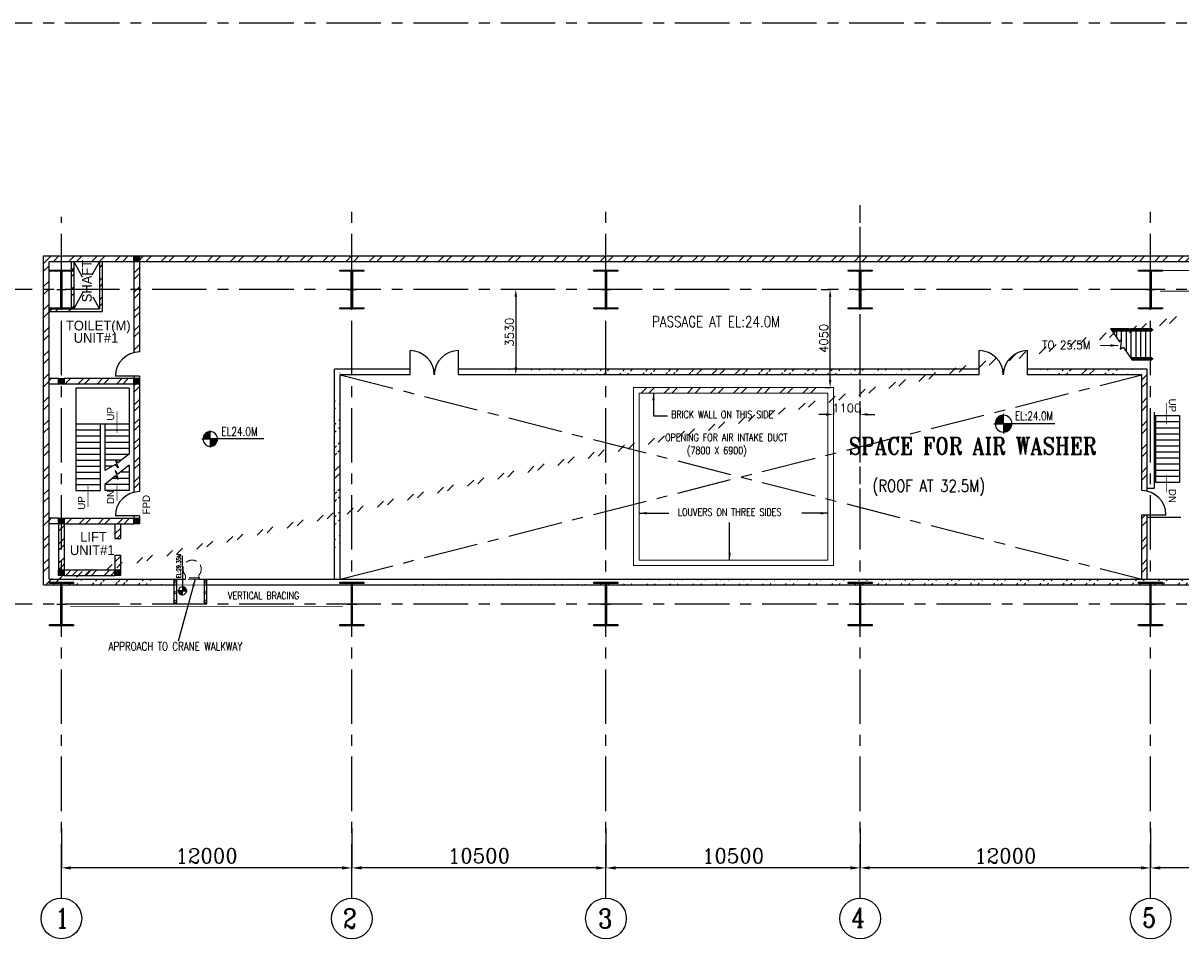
# Model space of a CAD drawing. Header units: inches. Extents: x 0 to 1544102, y -303681 to 23144100.
# Tile 6 of 256: x 26017 to 73846, y -206411 to -168581. Entities that reach past the tile are written whole.
import ezdxf

# ---------------------------------------------------------------- set-up
doc = ezdxf.new("R2010")
doc.units = ezdxf.units.IN
doc.header["$LTSCALE"] = 1800
doc.header["$MEASUREMENT"] = 0
doc.linetypes.add('CENTER', pattern=[2, 1.25, -0.25, 0.25, -0.25])
doc.linetypes.add('HIDDEN', pattern=[0.375, 0.25, -0.125])
doc.layers.get('0').update_dxf_attribs({"color": 253, "lineweight": 9})
for name, color, linetype in [('1', 7, 'Continuous'), ('BRACING', 1, 'HIDDEN'), ('CEN', 2, 'CENTER'), ('COL', 1, 'Continuous'), ('DIM', 4, 'Continuous'), ('GRID', 251, 'CENTER'), ('STAIR', 2, 'Continuous'), ('STEEL', 231, 'Continuous'), ('TEXT', 3, 'Continuous'), ('WALL', 6, 'Continuous')]:
    doc.layers.add(name, color=color, linetype=linetype)
doc.layers.add('EQUIP', color=8, linetype='HIDDEN', lineweight=9)
doc.styles.add('HTX11', font='O8111901')
doc.styles.add('ROMANC', font='ROMANC.SHX')
doc.styles.add('ROMANS', font='romans.shx')
doc.styles.add('ROMANT', font='romant')
doc.styles.get("Standard").update_dxf_attribs({"font": 'arial.ttf'})
doc.linetypes.add('FENCELINE1', pattern='A,0.25,-0.1,[133,ltypeshp.shx,S=0.1,R=0,X=-0.1,Y=0],-0.1,1', length=1.45)
doc.dimstyles.new('K2', dxfattribs={"dimtxt": 600, "dimasz": 400, "dimexe": 200, "dimexo": 200, "dimgap": 200, "dimtad": 1, "dimdec": 0, "dimzin": 0, "dimdsep": 46, "dimtxsty": 'ROMANC', "dimcen": 0.09, "dimclrd": 256, "dimclrt": 4, "dimadec": 0, "dimazin": 0, "dimtfac": 1, "dimtdec": 0, "dimtofl": 0, "dimtmove": 1, "dimatfit": 3, "dimfxl": 0.18, "dimtolj": 1, "dimtzin": 0, "dimarcsym": 0})
doc.dimstyles.new('USER175', dxfattribs={"dimscale": 175, "dimtxt": 2, "dimasz": 1.75, "dimexe": 0, "dimexo": 0, "dimgap": 0.5, "dimtad": 1, "dimdec": 0, "dimzin": 0, "dimdsep": 46, "dimtxsty": 'ROMANS', "dimcen": 0, "dimclrd": 4, "dimclre": 4, "dimclrt": 4, "dimadec": 0, "dimazin": 0, "dimtfac": 0.09, "dimtdec": 0, "dimtix": 1, "dimtofl": 0, "dimtmove": 0, "dimatfit": 3, "dimfxl": 1, "dimtolj": 1, "dimtzin": 0, "dimarcsym": 0})
pattern_1 = [(45, (-320647.8, -240592.44), (-477.2971, 477.2971), []), (45, (-320329.6, -240592.44), (-477.2971, 477.2971), [])]
pattern_2 = [(45, (-320647.8, -233652.44), (-477.2971, 477.2971), []), (45, (-320329.6, -233652.44), (-477.2971, 477.2971), [])]
pattern_3 = [(45, (-363556.06, -277608.7), (-397.7476, 397.7476), []), (45, (-363290.9, -277608.7), (-397.7476, 397.7476), [])]
pattern_4 = [(45, (-363556.06, -278608.7), (-397.7476, 397.7476), []), (45, (-363290.9, -278608.7), (-397.7476, 397.7476), [])]
pattern_5 = [(45, (-364826.06, -278528.7), (-397.7476, 397.7476), []), (45, (-364560.9, -278528.7), (-397.7476, 397.7476), [])]

# ---------------------------------------------------------------- blocks, each defined once
blk = doc.blocks.new('*D252')
at = {"layer": 'DIM', "color": 0, "lineweight": -2, "transparency": 16777216}
for p, q in [((27596, -201856), (27596, -203481)), ((39596, -203000), (39596, -203481))]:
    blk.add_line(p, q, dxfattribs=at)
at = {"layer": 'DIM', "lineweight": -2, "transparency": 16777216}
blk.add_line((39196, -203481), (27996, -203481), dxfattribs=at)
at = {"layer": 'DIM', "transparency": 16777216}
for points in [[(27996, -203415), (27996, -203548), (27596, -203481)], [(39196, -203415), (39196, -203548), (39596, -203481)]]:
    blk.add_solid(points, dxfattribs=at)
at = {"layer": 'DIM', "color": 4, "transparency": 16777216, "insert": (33596, -202981), "char_height": 600, "attachment_point": 5, "style": 'ROMANC'}
blk.add_mtext('\\A1;12000', dxfattribs=at)
blk = doc.blocks.new('B-ROW COLUMN')
at = {"layer": 'COL'}
h = blk.add_hatch(dxfattribs=at)
h.set_pattern_fill('ANSI31', color=256, scale=200, style=0)
h.set_pattern_definition([(45, (155648.048, 63141.767), (-17.67767, 17.67767), [])])
h.paths.add_polyline_path([(171095, 85178), (172085, 85178), (172085, 85128), (171095, 85128)])
h.paths.add_polyline_path([(171574, 86878), (171606, 86878), (171606, 85178), (171574, 85178)])
h.paths.add_polyline_path([(171095, 86928), (172085, 86928), (172085, 86878), (171095, 86878)])
blk.add_line((171590, 85128), (171590, 86928))
at = {"layer": 'CEN'}
for p, q in [((171590, 85128), (171590, 86928)), ((171399, 86028), (171782, 86028))]:
    blk.add_line(p, q, dxfattribs=at)
at = {"layer": 'COL'}
for points in [[(171095, 86928), (172085, 86928), (172085, 86878), (171095, 86878)], [(171574, 86878), (171606, 86878), (171606, 85178), (171574, 85178)], [(171095, 85178), (172085, 85178), (172085, 85128), (171095, 85128)]]:
    blk.add_lwpolyline(points, close=True, dxfattribs=at)
blk = doc.blocks.new('*D285')
at = {"layer": 'DIM', "color": 0, "lineweight": -2, "transparency": 16777216}
for p, q in [((60596, -201856), (60596, -203481)), ((72596, -203000), (72596, -203481))]:
    blk.add_line(p, q, dxfattribs=at)
at = {"layer": 'DIM', "lineweight": -2, "transparency": 16777216}
blk.add_line((72196, -203481), (60996, -203481), dxfattribs=at)
at = {"layer": 'DIM', "transparency": 16777216}
for points in [[(60996, -203415), (60996, -203548), (60596, -203481)], [(72196, -203415), (72196, -203548), (72596, -203481)]]:
    blk.add_solid(points, dxfattribs=at)
at = {"layer": 'DIM', "color": 4, "transparency": 16777216, "insert": (66596, -202981), "char_height": 600, "attachment_point": 5, "style": 'ROMANC'}
blk.add_mtext('\\A1;12000', dxfattribs=at)
blk = doc.blocks.new('*D286')
at = {"layer": 'DIM', "color": 0, "lineweight": -2, "transparency": 16777216}
for p, q in [((39596, -201856), (39596, -203481)), ((50096, -203000), (50096, -203481))]:
    blk.add_line(p, q, dxfattribs=at)
at = {"layer": 'DIM', "lineweight": -2, "transparency": 16777216}
blk.add_line((49696, -203481), (39996, -203481), dxfattribs=at)
at = {"layer": 'DIM', "transparency": 16777216}
for points in [[(39996, -203415), (39996, -203548), (39596, -203481)], [(49696, -203415), (49696, -203548), (50096, -203481)]]:
    blk.add_solid(points, dxfattribs=at)
at = {"layer": 'DIM', "color": 4, "transparency": 16777216, "insert": (44846, -202981), "char_height": 600, "attachment_point": 5, "style": 'ROMANC'}
blk.add_mtext('\\A1;10500', dxfattribs=at)
blk = doc.blocks.new('*D287')
at = {"layer": 'DIM', "color": 0, "lineweight": -2, "transparency": 16777216}
for p, q in [((50096, -201856), (50096, -203481)), ((60596, -203000), (60596, -203481))]:
    blk.add_line(p, q, dxfattribs=at)
at = {"layer": 'DIM', "lineweight": -2, "transparency": 16777216}
blk.add_line((60196, -203481), (50496, -203481), dxfattribs=at)
at = {"layer": 'DIM', "transparency": 16777216}
for points in [[(50496, -203415), (50496, -203548), (50096, -203481)], [(60196, -203415), (60196, -203548), (60596, -203481)]]:
    blk.add_solid(points, dxfattribs=at)
at = {"layer": 'DIM', "color": 4, "transparency": 16777216, "insert": (55346, -202981), "char_height": 600, "attachment_point": 5, "style": 'ROMANC'}
blk.add_mtext('\\A1;10500', dxfattribs=at)
blk = doc.blocks.new('*D288')
at = {"layer": 'DIM', "color": 0, "lineweight": -2, "transparency": 16777216}
for p, q in [((72596, -201856), (72596, -203481)), ((83596, -203000), (83596, -203481))]:
    blk.add_line(p, q, dxfattribs=at)
at = {"layer": 'DIM', "lineweight": -2, "transparency": 16777216}
blk.add_line((83196, -203481), (72996, -203481), dxfattribs=at)
at = {"layer": 'DIM', "transparency": 16777216}
for points in [[(72996, -203415), (72996, -203548), (72596, -203481)], [(83196, -203415), (83196, -203548), (83596, -203481)]]:
    blk.add_solid(points, dxfattribs=at)
at = {"layer": 'DIM', "color": 4, "transparency": 16777216, "insert": (78096, -202981), "char_height": 600, "attachment_point": 5, "style": 'ROMANC'}
blk.add_mtext('\\A1;11000', dxfattribs=at)
blk = doc.blocks.new('C-ROW COLUMN')
at = {"layer": 'COL'}
h = blk.add_hatch(dxfattribs=at)
h.set_pattern_fill('ANSI31', color=256, scale=200, style=0)
h.set_pattern_definition([(45, (-1315.907, -6.545), (-17.6776695, 17.6776695), [])])
h.paths.add_polyline_path([(77950, 120865), (76960, 120865), (76960, 120820), (77950, 120820)])
h.paths.add_polyline_path([(77478, 120820), (77433, 120820), (77433, 119310), (77478, 119310)])
h.paths.add_polyline_path([(77950, 119310), (76960, 119310), (76960, 119265), (77950, 119265)])
at = {"layer": 'CEN'}
for p, q in [((77455, 119265), (77455, 120865)), ((77264, 120065), (77647, 120065))]:
    blk.add_line(p, q, dxfattribs=at)
at = {"layer": 'COL'}
for points in [[(76960, 120865), (77950, 120865), (77950, 120820), (76960, 120820)], [(77433, 120820), (77478, 120820), (77478, 119310), (77433, 119310)], [(76960, 119310), (77950, 119310), (77950, 119265), (76960, 119265)]]:
    blk.add_lwpolyline(points, close=True, dxfattribs=at)
blk = doc.blocks.new('*X15')
at = {"color": 0}
for p, q in [((36226, 29425), (36330, 29425)), ((36080, 29200), (36330, 29200)), ((36081, 29225), (36330, 29225)), ((36085, 29250), (36330, 29250)), ((36092, 29275), (36330, 29275)), ((36102, 29300), (36330, 29300)), ((36115, 29325), (36330, 29325)), ((36132, 29350), (36330, 29350)), ((36154, 29375), (36330, 29375)), ((36183, 29400), (36330, 29400))]:
    blk.add_line(p, q, dxfattribs=at)
blk = doc.blocks.new('LL')
for p, q in [((-1136, 0), (-711, 0)), ((-711, 0), (-711, 423)), ((1493, 0), (-711, 0)), ((-711, 0), (-711, -418))]:
    blk.add_line(p, q)
for start, end in [(90, 180), (180, 270), (0, 90), (270, 0)]:
    blk.add_arc((-711, 0), 360, start, end)
at = {"xscale": 1.439999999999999, "yscale": 1.439999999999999, "zscale": 1.439999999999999}
blk.add_blockref('*X15', (-53026, -42044), dxfattribs=at)
at = {"xscale": 1.439999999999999, "yscale": 1.439999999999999, "zscale": 1.439999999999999, "rotation": 180}
blk.add_blockref('*X15', (51604, 42044), dxfattribs=at)
at = {"flags": 4}
blk.add_attdef('LEVEL', (-222, 154), '', height=432, dxfattribs=at)
blk = doc.blocks.new('*D352')
at = {"color": 4, "lineweight": -2, "transparency": 16777216}
for p, q in [((46511, -179581), (46369, -179581)), ((46369, -179887), (46369, -182805))]:
    blk.add_line(p, q, dxfattribs=at)
at = {"color": 4, "transparency": 16777216}
for points in [[(46318, -179887), (46420, -179887), (46369, -179581)], [(46318, -182805), (46420, -182805), (46369, -183111)]]:
    blk.add_solid(points, dxfattribs=at)
at = {"color": 4, "transparency": 16777216, "insert": (46106, -181346), "char_height": 350, "attachment_point": 5, "rotation": 90, "style": 'ROMANS'}
blk.add_mtext('\\A1;3530', dxfattribs=at)
blk = doc.blocks.new('*D408')
at = {"color": 4, "lineweight": -2, "transparency": 16777216}
for p, q in [((58981, -179581), (59357, -179581)), ((59357, -183325), (59357, -179887)), ((59143, -183631), (59357, -183631))]:
    blk.add_line(p, q, dxfattribs=at)
at = {"color": 4, "transparency": 16777216}
for points in [[(59306, -179887), (59408, -179887), (59357, -179581)], [(59306, -183325), (59408, -183325), (59357, -183631)]]:
    blk.add_solid(points, dxfattribs=at)
at = {"color": 4, "transparency": 16777216, "insert": (59095, -181606), "char_height": 350, "attachment_point": 5, "rotation": 90, "style": 'ROMANS'}
blk.add_mtext('\\A1;4050', dxfattribs=at)
blk = doc.blocks.new('*D409')
at = {"color": 4, "lineweight": -2, "transparency": 16777216}
for p, q in [((59496, -184504), (59496, -184745)), ((60596, -184504), (60596, -184745)), ((59190, -184745), (58884, -184745)), ((60902, -184745), (61208, -184745))]:
    blk.add_line(p, q, dxfattribs=at)
at = {"color": 4, "transparency": 16777216}
for points in [[(59190, -184694), (59190, -184796), (59496, -184745)], [(60902, -184694), (60902, -184796), (60596, -184745)]]:
    blk.add_solid(points, dxfattribs=at)
at = {"color": 4, "transparency": 16777216, "insert": (60046, -184483), "char_height": 350, "attachment_point": 5, "style": 'ROMANS'}
blk.add_mtext('\\A1;1100', dxfattribs=at)
blk = doc.blocks.new('STAIR FOR 25.5M FLOOR')
at = {"layer": 'STAIR'}
for p, q in [((106, 612), (-1626, 612)), ((106, -588), (-797, -588))]:
    blk.add_line(p, q, dxfattribs=at)
for points in [[(-1663, 665), (-1282, 115), (-1197, 206), (-1262, -197), (-1130, -105), (-750, -656)], [(-1652, 649), (49, 649)], [(-909, 648), (-1651, 648)], [(-882, 630), (-1638, 630)], [(-882, 592), (-1612, 592)], [(-1599, 573), (-909, 573)], [(49, 572), (-1598, 572)], [(-1400, 285), (-1400, 573)], [(-1200, 202), (-1200, 573)], [(-1000, -294), (-1000, 573)], [(-909, 648), (-891, 648)], [(-909, 573), (-891, 573)], [(-893, 630), (-890, 638), (-863, 649)], [(-893, 592), (-890, 584), (-863, 573)], [(-891, 636), (-891, 648), (-865, 648)], [(-865, 573), (-891, 573), (-891, 586)], [(-882, 592), (-871, 597), (-869, 611), (-871, 624), (-882, 630)], [(-863, 573), (-836, 584), (-825, 611), (-836, 638), (-863, 649)], [(-862, 648), (-817, 648), (-817, 630)], [(-817, 573), (-862, 573)], [(-66, 630), (-833, 630)], [(-66, 592), (-833, 592)], [(-93, 648), (-817, 648)], [(-817, 592), (-817, 573)], [(-817, 573), (-93, 573)], [(-800, -551), (-800, 573)], [(-600, -573), (-600, 573)], [(-400, -573), (-400, 573)], [(-200, -573), (-200, 573)], [(-93, 648), (-74, 648)], [(-93, 573), (-74, 573)], [(-77, 630), (-74, 638), (-47, 649)], [(-77, 592), (-74, 584), (-47, 573)], [(-74, 636), (-74, 648), (-48, 648)], [(-48, 573), (-74, 573), (-74, 586)], [(-66, 592), (-54, 597), (-52, 611), (-54, 624), (-66, 630)], [(-47, 573), (-20, 584), (-9, 611), (-20, 638), (-47, 649)], [(-45, 648), (0, 648), (0, 573)], [(0, 573), (-45, 573)], [(0, 573), (50, 573), (50, 648)], [(50, 648), (0, 648)], [(0, -573), (0, 573)], [(49, 648), (49, 649)], [(49, 573), (49, 572)], [(50, 648), (50, 573)], [(-823, -551), (49, -551)], [(-93, -552), (-822, -552)], [(-66, -570), (-809, -570)], [(-66, -608), (-783, -608)], [(-770, -627), (-93, -627)], [(49, -628), (-769, -628)], [(-93, -552), (-74, -552)], [(-93, -627), (-74, -627)], [(-77, -570), (-74, -562), (-47, -551)], [(-77, -608), (-74, -616), (-47, -627)], [(-74, -564), (-74, -552), (-48, -552)], [(-48, -627), (-74, -627), (-74, -614)], [(-66, -608), (-54, -603), (-52, -589), (-54, -576), (-66, -570)], [(-47, -627), (-20, -616), (-9, -589), (-20, -562), (-47, -551)], [(-45, -552), (0, -552), (0, -627)], [(0, -627), (-45, -627)], [(0, -627), (50, -627), (50, -552)], [(50, -552), (0, -552)], [(49, -552), (49, -551)], [(49, -627), (49, -628)], [(50, -552), (50, -627)]]:
    blk.add_lwpolyline(points, dxfattribs=at)
at = {"layer": 'TEXT', "color": 3, "style": 'ROMANS', "width": 0.9}
blk.add_text('TO 25.5M', height=350, dxfattribs=at).set_placement((-4478, -196, -1000))
at = {"layer": 'DIM'}
blk.add_leader([(-1346, -39), (-2086, -39)], dimstyle='USER175', override={"dimgap": 0.5, "dimtad": 0}, dxfattribs=at)

msp = doc.modelspace()

# ---------------------------------------------------------------- hatches: boundary and pattern name
h = msp.add_hatch()
h.set_pattern_fill('ANSI32', color=256, scale=1800, style=0)
h.set_pattern_definition(pattern_1)
edge = h.paths.add_edge_path()
edge.add_line((26855.97, -191781.1), (26855.97, -178191.1))
edge.add_line((26855.97, -178191.1), (84445.97, -178191.1))
edge.add_line((27085.97, -191551.1), (27085.97, -178421.1))
edge.add_line((27085.97, -178421.1), (84445.97, -178421.1))
h = msp.add_hatch()
h.set_pattern_fill('ANSI32', color=256, scale=1800, style=0)
h.set_pattern_definition([(45, (-320647.8, -233652.44), (-477.2971, 477.2971), []), (45, (-320329.6, -233652.44), (-477.2971, 477.2971), [])])
h.paths.add_polyline_path([(38880.97, -183111.1), (42003.8, -183111.1)])
edge = h.paths.add_edge_path()
edge.add_line((39110.97, -182881.1), (42003.8, -182881.1))
h = msp.add_hatch()
h.set_pattern_fill('ANSI32', color=256, scale=1800, style=0)
h.set_pattern_definition([(45, (-320647.8, -242092.44), (-477.2971, 477.2971), []), (45, (-320329.6, -242092.44), (-477.2971, 477.2971), [])])
edge = h.paths.add_edge_path()
edge.add_line((38880.97, -191551.1), (38880.97, -182881.1))
edge.add_line((39110.97, -191321.1), (39110.97, -182881.1))
h = msp.add_hatch()
h.set_pattern_fill('ANSI32', color=256, scale=1800, style=0)
h.set_pattern_definition(pattern_2)
edge = h.paths.add_edge_path()
edge.add_line((44003.8, -182881.1), (65510.03, -182881.1))
edge.add_line((44003.8, -183111.1), (65510.03, -183111.1))
h = msp.add_hatch()
h.set_pattern_fill('ANSI32', color=256, scale=1800, style=0)
h.set_pattern_definition(pattern_2)
edge = h.paths.add_edge_path()
edge.add_line((67510.03, -182881.1), (72230.76, -182881.1))
edge.add_line((67510.03, -183111.1), (72460.76, -183111.1))
h = msp.add_hatch()
h.set_pattern_fill('ANSI32', color=256, scale=1800, style=0)
h.set_pattern_definition(pattern_1)
edge = h.paths.add_edge_path()
edge.add_line((27085.97, -191551.1), (32717.49, -191551.1))
edge.add_line((26855.97, -191781.1), (32345.97, -191781.1))
h = msp.add_hatch()
h.set_pattern_fill('ANSI32', color=256, scale=1800, style=0)
h.set_pattern_definition(pattern_1)
edge = h.paths.add_edge_path()
edge.add_line((33279.99, -191551.1), (156717.49, -191551.1))
edge.add_line((33495.97, -191781.1), (156245.97, -191781.1))
at = {"layer": 'COL'}
h = msp.add_hatch(dxfattribs=at)
h.set_pattern_fill('ANSI31', color=1, scale=250, angle=180, style=0)
h.set_pattern_definition([(225, (27245.967, -183541.096), (22.09709, -22.09709), [])])
h.paths.add_polyline_path([(30825.97, -178421.1), (30825.97, -178191.1), (30595.97, -178191.1), (30595.97, -178421.1)])
h = msp.add_hatch(dxfattribs=at)
h.set_pattern_fill('ANSI31', color=1, scale=250, angle=180, style=0)
h.set_pattern_definition([(225, (24130.967, -188616.096), (22.09709, -22.09709), [])])
h.paths.add_polyline_path([(27710.97, -183496.1), (27710.97, -183266.1), (27480.97, -183266.1), (27480.97, -183496.1)])
h = msp.add_hatch(dxfattribs=at)
h.set_pattern_fill('ANSI31', color=1, scale=250, angle=180, style=0)
h.set_pattern_definition([(225, (27245.967, -188616.096), (22.09709, -22.09709), [])])
h.paths.add_polyline_path([(30825.97, -183496.1), (30825.97, -183266.1), (30595.97, -183266.1), (30595.97, -183496.1)])
h = msp.add_hatch(dxfattribs=at)
h.set_pattern_fill('ANSI31', color=1, scale=250, angle=180, style=0)
h.set_pattern_definition([(225, (24130.967, -194386.096), (22.09709, -22.09709), [])])
h.paths.add_polyline_path([(27710.97, -189266.1), (27710.97, -189036.1), (27480.97, -189036.1), (27480.97, -189266.1)])
h = msp.add_hatch(dxfattribs=at)
h.set_pattern_fill('ANSI31', color=1, scale=250, angle=180, style=0)
h.set_pattern_definition([(225, (27245.967, -194386.096), (22.09709, -22.09709), [])])
h.paths.add_polyline_path([(30825.97, -189266.1), (30825.97, -189036.1), (30595.97, -189036.1), (30595.97, -189266.1)])
h = msp.add_hatch(dxfattribs=at)
h.set_pattern_fill('ANSI31', color=1, scale=250, angle=180, style=0)
h.set_pattern_definition([(225, (24130.967, -196516.096), (22.09709, -22.09709), [])])
h.paths.add_polyline_path([(27710.97, -191396.1), (27710.97, -191166.1), (27480.97, -191166.1), (27480.97, -191396.1)])
h = msp.add_hatch(dxfattribs=at)
h.set_pattern_fill('ANSI31', color=1, scale=250, angle=180, style=0)
h.set_pattern_definition([(225, (26460.967, -196516.096), (22.09709, -22.09709), [])])
h.paths.add_polyline_path([(30040.97, -191396.1), (30040.97, -191166.1), (29810.97, -191166.1), (29810.97, -191396.1)])
at = {"layer": 'WALL', "linetype": 'Continuous'}
h = msp.add_hatch(dxfattribs=at)
h.set_pattern_fill('ANSI32', color=9, scale=1500, angle=360, style=0)
h.set_pattern_definition(pattern_3)
h.paths.add_polyline_path([(28110.97, -179581.1), (27995.97, -179581.1), (27995.97, -180381.1), (27595.97, -180381.1), (27595.97, -180496.1), (28110.97, -180496.1)])
h.paths.add_polyline_path([(28110.97, -178421.1), (27995.97, -178421.1), (27995.97, -179581.1), (28110.97, -179581.1)])
h.paths.add_polyline_path([(27595.97, -180381.1), (27085.97, -180381.1), (27085.97, -180496.1), (27595.97, -180496.1)])
h = msp.add_hatch(dxfattribs=at)
h.set_pattern_fill('ANSI32', color=9, scale=1500, angle=360, style=0)
h.set_pattern_definition(pattern_3)
h.paths.add_polyline_path([(29285.97, -179581.1), (29170.97, -179581.1), (29170.97, -180381.1), (29285.97, -180381.1)])
h.paths.add_polyline_path([(29285.97, -178421.1), (29170.97, -178421.1), (29170.97, -179581.1), (29285.97, -179581.1)])
h = msp.add_hatch(dxfattribs=at)
h.set_pattern_fill('ANSI32', color=9, scale=1500, angle=360, style=0)
h.set_pattern_definition([(45, (-320647.8, -240592.44), (-397.7476, 397.7476), []), (45, (-320382.64, -240592.44), (-397.7476, 397.7476), [])])
h.paths.add_polyline_path([(30825.97, -178421.1), (30595.97, -178421.1), (30595.97, -179581.1), (30825.97, -179581.1)])
h.paths.add_polyline_path([(30825.97, -179581.1), (30595.97, -179581.1), (30595.97, -182192.91, -0.05808461), (30825.97, -182166.1)])
h = msp.add_hatch(dxfattribs=at)
h.set_pattern_fill('ANSI32', color=9, scale=1500, angle=360, style=0)
h.set_pattern_definition(pattern_4)
h.paths.add_polyline_path([(27085.97, -183266.1), (27085.97, -183496.1), (27480.97, -183496.1), (27480.97, -183266.1)])
h = msp.add_hatch(dxfattribs=at)
h.set_pattern_fill('ANSI32', color=9, scale=1500, angle=360, style=0)
h.set_pattern_definition(pattern_4)
h.paths.add_polyline_path([(30595.97, -183266.1), (27710.97, -183266.1), (27710.97, -183496.1), (30595.97, -183496.1)])
h = msp.add_hatch(dxfattribs=at)
h.set_pattern_fill('ANSI32', color=9, scale=1500, angle=360, style=0)
h.set_pattern_definition([(45, (23864.2, -189499.7), (-397.748, 397.748), []), (45, (24129.34, -189499.7), (-397.748, 397.748), [])])
edge = h.paths.add_edge_path()
edge.add_arc((30825.98, -189166.1), 1141.75, 90.000446, 101.621923, ccw=False)
edge.add_line((30825.97, -188024.35), (30825.97, -183496.1))
edge.add_line((30825.97, -183496.1), (30595.97, -183496.1))
edge.add_line((30595.97, -183496.1), (30595.97, -188047.76))
h = msp.add_hatch(dxfattribs=at)
h.set_pattern_fill('ANSI32', color=9, scale=1500, angle=360, style=0)
h.set_pattern_definition([(45, (-363556.06, -284378.7), (-397.7476, 397.7476), []), (45, (-363290.9, -284378.7), (-397.7476, 397.7476), [])])
h.paths.add_polyline_path([(27480.97, -189036.1), (27085.97, -189036.1), (27085.97, -189266.1), (27480.97, -189266.1)])
h = msp.add_hatch(dxfattribs=at)
h.set_pattern_fill('ANSI32', color=9, scale=1500, angle=360, style=0)
h.set_pattern_definition(pattern_5)
h.paths.add_polyline_path([(27710.97, -189266.1), (27480.97, -189266.1), (27480.97, -191266.1), (27710.97, -191266.1)])
h = msp.add_hatch(dxfattribs=at)
h.set_pattern_fill('ANSI32', color=9, scale=1500, angle=360, style=0)
h.set_pattern_definition([(45, (24349.2, -189269.7), (-397.75, 397.75), []), (45, (24614.34, -189269.7), (-397.75, 397.75), [])])
h.paths.add_polyline_path([(30595.97, -189036.1), (27710.97, -189036.1), (27710.97, -189266.1), (30595.97, -189266.1)])
h = msp.add_hatch(dxfattribs=at)
h.set_pattern_fill('ANSI32', color=9, scale=1500, angle=360, style=0)
h.set_pattern_definition([(45, (13367.2, -282493.7), (-397.7476, 397.7476), []), (45, (13632.4, -282493.7), (-397.7476, 397.7476), [])])
h.paths.add_polyline_path([(30040.97, -189266.1), (29810.97, -189266.1), (29810.97, -189866.1), (30040.97, -189866.1)])
h = msp.add_hatch(dxfattribs=at)
h.set_pattern_fill('ANSI32', color=9, scale=1500, angle=360, style=0)
h.set_pattern_definition([(45, (13367.2, -281793.7), (-397.7476, 397.7476), []), (45, (13632.4, -281793.7), (-397.7476, 397.7476), [])])
h.paths.add_polyline_path([(30040.97, -190566.1), (29810.97, -190566.1), (29810.97, -191166.1), (30040.97, -191166.1)])
h = msp.add_hatch(dxfattribs=at)
h.set_pattern_fill('ANSI32', color=9, scale=1500, angle=360, style=0)
h.set_pattern_definition(pattern_5)
h.paths.add_polyline_path([(29910.97, -191396.1), (29910.97, -191166.1), (27710.97, -191166.1), (27710.97, -191396.1)])

# ---------------------------------------------------------------- linework, layer by layer
for p, q in [((72230.76, -183321.83), (72460.76, -183091.83)), ((51549.68, -183861.03), (51779.68, -183631.03)), ((51867.88, -183861.03), (52097.88, -183631.03)), ((52504.27, -183861.03), (52734.27, -183631.03)), ((52822.47, -183861.03), (53052.47, -183631.03)), ((52822.47, -183861.03), (53052.47, -183631.03)), ((53458.87, -183861.03), (53688.87, -183631.03)), ((53777.07, -183861.03), (54007.07, -183631.03)), ((53777.07, -183861.03), (54007.07, -183631.03)), ((54413.46, -183861.03), (54643.46, -183631.03)), ((54731.66, -183861.03), (54961.66, -183631.03)), ((54731.66, -183861.03), (54961.66, -183631.03)), ((55368.06, -183861.03), (55598.06, -183631.03)), ((55686.25, -183861.03), (55916.25, -183631.03)), ((55686.25, -183861.03), (55916.25, -183631.03)), ((56322.65, -183861.03), (56552.65, -183631.03)), ((56640.85, -183861.03), (56870.85, -183631.03)), ((56640.85, -183861.03), (56870.85, -183631.03)), ((57277.24, -183861.03), (57507.24, -183631.03)), ((57595.44, -183861.03), (57825.44, -183631.03)), ((57595.44, -183861.03), (57825.44, -183631.03)), ((58231.84, -183861.03), (58461.84, -183631.03)), ((58550.04, -183861.03), (58780.04, -183631.03)), ((58550.04, -183861.03), (58780.04, -183631.03)), ((72230.76, -183640.02), (72460.76, -183410.02)), ((72230.76, -184276.42), (72460.76, -184046.42)), ((72230.76, -184594.62), (72460.76, -184364.62)), ((72230.76, -185231.01), (72460.76, -185001.01)), ((72230.76, -185549.21), (72460.76, -185319.21)), ((72230.76, -186185.61), (72460.76, -185955.61)), ((72230.76, -186503.81), (72460.76, -186273.81)), ((72230.76, -187140.2), (72460.76, -186910.2)), ((72230.76, -187458.4), (72460.76, -187228.4)), ((72230.76, -189049.39), (72386.93, -188893.22)), ((72230.76, -189367.59), (72460.76, -189137.59)), ((72230.76, -190003.99), (72460.76, -189773.99)), ((72230.76, -190322.18), (72460.76, -190092.18)), ((72230.76, -190958.58), (72460.76, -190728.58)), ((72230.76, -191276.78), (72460.76, -191046.78))]:
    msp.add_line(p, q)
for points in [[(51236.03, -183631.03), (59496.03, -183631.03), (59496.03, -190991.03), (51236.03, -190991.03)], [(51466.03, -183861.03), (59266.03, -183861.03), (59266.03, -190761.03), (51466.03, -190761.03)]]:
    msp.add_lwpolyline(points, close=True)
at = {"layer": '1'}
for centre in [(27595.97, -205566.35), (27595.97, -205566.35), (39595.97, -205571.03), (39595.97, -205571.03), (50095.97, -205571.03), (50095.97, -205571.03), (60595.97, -205571.03), (60595.97, -205571.03), (72595.97, -205571.03), (72595.97, -205571.03)]:
    msp.add_circle(centre, 840.34, dxfattribs=at)
at = {"layer": 'BRACING'}
for points, const_width in [([(72995.97, -178803.6), (83195.97, -178803.6)], 40), ([(72995.97, -179658.6), (83195.97, -179658.6)], 40), ([(27965.97, -191793.6), (39225.97, -191793.6)], 25), ([(27965.97, -192668.6), (39225.97, -192668.6)], 25)]:
    msp.add_lwpolyline(points, dxfattribs=dict(at, const_width=const_width))
at = {"layer": 'CEN'}
for p, q in [((28464.06, -179073.98), (28110.97, -178421.1)), ((29170.97, -178421.1), (28860.09, -178995.92)), ((28465.57, -179725.42), (28110.97, -180381.1)), ((29170.97, -180381.1), (28908.88, -179896.49)), ((39110.97, -191551.1), (72230.76, -183111.1)), ((39110.97, -183111.1), (72230.76, -191551.1))]:
    msp.add_line(p, q, dxfattribs=at)
at = {"layer": 'COL'}
for points in [[(30595.97, -178191.1), (30825.97, -178191.1), (30825.97, -178421.1), (30595.97, -178421.1)], [(27480.97, -183266.1), (27710.97, -183266.1), (27710.97, -183496.1), (27480.97, -183496.1)], [(30595.97, -183266.1), (30825.97, -183266.1), (30825.97, -183496.1), (30595.97, -183496.1)], [(27480.97, -189036.1), (27710.97, -189036.1), (27710.97, -189266.1), (27480.97, -189266.1)], [(30595.97, -189036.1), (30825.97, -189036.1), (30825.97, -189266.1), (30595.97, -189266.1)], [(27480.97, -191166.1), (27710.97, -191166.1), (27710.97, -191396.1), (27480.97, -191396.1)], [(29810.97, -191166.1), (30040.97, -191166.1), (30040.97, -191396.1), (29810.97, -191396.1)]]:
    msp.add_lwpolyline(points, close=True, dxfattribs=at)
at = {"layer": 'EQUIP'}
for p, q in [((33323.05, -191492.22), (32682.26, -191492.22)), ((32717.49, -191388.33), (32717.49, -191551.1)), ((33279.99, -191551.1), (32717.49, -191551.1)), ((33279.99, -191551.1), (33279.99, -191388.33))]:
    msp.add_line(p, q, dxfattribs=at)
msp.add_arc((32998.74, -191140.29), 375, 318.590378, 221.409622, dxfattribs=at)
at = {"layer": 'GRID'}
for p, q in [((278395.97, -168581.1), (19295.97, -168581.1)), ((39595.97, -204730.69), (39595.97, -176081.1)), ((50095.97, -204730.69), (50095.97, -176081.1)), ((60595.97, -190051.1), (60595.97, -176081.1)), ((60595.97, -204730.69), (60595.97, -176081.1)), ((72595.97, -204730.69), (72595.97, -176081.1)), ((27595.97, -204730.69), (27595.97, -176581.1)), ((278395.97, -179581.1), (19295.97, -179581.1)), ((278395.97, -192581.1), (19295.97, -192581.1))]:
    msp.add_line(p, q, dxfattribs=at)
at = {"layer": 'STAIR', "linetype": 'Continuous'}
for p, q in [((28195.97, -183666.1), (28195.97, -187886.1)), ((30395.97, -183666.1), (28195.97, -183666.1)), ((30395.97, -183666.1), (30395.97, -186386.1)), ((72795.76, -184793.22), (73795.76, -184793.22)), ((72795.76, -184793.22), (72795.76, -187543.22)), ((72795.76, -185043.22), (73795.76, -185043.22)), ((73795.76, -184793.22), (73795.76, -187543.22)), ((28195.95, -185136.1), (29195.97, -185136.1)), ((28195.95, -185386.1), (29195.97, -185386.1)), ((29195.97, -185136.1), (29195.97, -187886.1)), ((29195.97, -185136.1), (29395.97, -185136.1)), ((29395.97, -185136.1), (30395.97, -185136.1)), ((29395.97, -185136.1), (29395.97, -187060.25)), ((29395.97, -185386.1), (30395.97, -185386.1)), ((72795.76, -185293.22), (73795.76, -185293.22)), ((72795.76, -185543.22), (73795.76, -185543.22)), ((28195.95, -185636.1), (29195.97, -185636.1)), ((28195.95, -185886.1), (29195.97, -185886.1)), ((29395.97, -185636.1), (30395.97, -185636.1)), ((29395.97, -185886.1), (30395.97, -185886.1)), ((72795.76, -185793.22), (73795.76, -185793.22)), ((72795.76, -186043.22), (73795.76, -186043.22)), ((28195.95, -186136.1), (29195.97, -186136.1)), ((28195.95, -186386.1), (29195.97, -186386.1)), ((29395.97, -186136.1), (30395.97, -186136.1)), ((29395.97, -186386.1), (30395.97, -186386.1)), ((72795.76, -186293.22), (73795.76, -186293.22)), ((28195.95, -186636.1), (29195.97, -186636.1)), ((28195.95, -186886.1), (29195.97, -186886.1)), ((30067.82, -186636.1), (29395.97, -186636.1)), ((29709.77, -186886.1), (29395.97, -186886.1)), ((30395.97, -186886.1), (30335.24, -186886.1)), ((30395.97, -186838.18), (30395.97, -187886.1)), ((72795.76, -186543.22), (73795.76, -186543.22)), ((72795.76, -186793.22), (73795.76, -186793.22)), ((28195.95, -187136.1), (29195.97, -187136.1)), ((28195.95, -187386.1), (29195.97, -187386.1)), ((30395.97, -187386.1), (29704.91, -187386.1)), ((30395.97, -187136.1), (30018.46, -187136.1)), ((72795.76, -187043.22), (73795.76, -187043.22)), ((72795.76, -187293.22), (73795.76, -187293.22)), ((28195.95, -187636.1), (29195.97, -187636.1)), ((28195.95, -187886.1), (29195.97, -187886.1)), ((30395.97, -187636.1), (29395.97, -187636.1)), ((29395.97, -187636.1), (29395.97, -187886.1)), ((30395.97, -187886.1), (29395.97, -187886.1)), ((72795.76, -187543.22), (73795.76, -187543.22))]:
    msp.add_line(p, q, dxfattribs=at)
at = {"layer": 'STAIR', "linetype": 'Continuous', "flags": 128}
for points in [[(29895.97, -185534.11, 0, 150, 0), (29895.97, -185179.42, 25, 25, 0), (29895.97, -184620.78, 25, 25, 0)], [(73249.12, -185191.24, 0, 150, 0), (73249.12, -184836.55, 25, 25, 0), (73249.12, -184277.91, 25, 25, 0)], [(29895.97, -187556.45, 0, 150, 0), (29895.97, -187911.15, 25, 25, 0), (29895.97, -188308.02, 25, 25, 0)], [(73249.12, -187213.58, 0, 150, 0), (73249.12, -187568.27, 25, 25, 0), (73249.12, -187965.15, 25, 25, 0)], [(28695.96, -187662.5, 0, 150, 0), (28695.96, -188017.19, 25, 25, 0), (28695.96, -188575.83, 25, 25, 0)]]:
    msp.add_lwpolyline(points, format="xyseb", dxfattribs=at)
for points in [[(30395.97, -186386.1), (29928.2, -186742.47), (29817.51, -186602.21), (29943.22, -186958.23), (29832.53, -186817.97), (29395.97, -187060.25)], [(30395.97, -186838.18), (29928.2, -187207.33), (29817.51, -187067.07), (29943.22, -187423.08), (29832.53, -187282.82), (29395.97, -187636.1)]]:
    msp.add_lwpolyline(points, dxfattribs=at)
at = {"layer": 'STEEL', "linetype": 'FENCELINE1', "ltscale": 0.25}
for p, q in [((72745.76, -184658.75), (72745.76, -187793.22)), ((72460.76, -187793.22), (72745.76, -187793.22)), ((72460.76, -188993.22), (73845.76, -188993.22))]:
    msp.add_line(p, q, dxfattribs=at)
at = {"layer": 'STEEL'}
for p, q in [((32245.97, -191551.1), (32245.97, -192581.1)), ((32345.97, -191551.1), (32345.97, -192581.1)), ((33495.97, -191551.1), (33495.97, -192581.1)), ((33595.97, -191551.1), (33595.97, -192581.1))]:
    msp.add_line(p, q, dxfattribs=at)
at = {"layer": 'STEEL', "linetype": 'Continuous'}
for centre in [(32295.97, -191663.45), (33545.97, -191663.45), (32295.97, -192108.76), (33545.97, -192108.76), (32295.97, -192473.88), (33545.97, -192473.88)]:
    msp.add_circle(centre, 50, dxfattribs=at)
at = {"layer": 'TEXT'}
msp.add_line((32597.93, -191017.19), (32597.93, -190568.98), dxfattribs=at)
at = {"layer": 'TEXT', "flags": 128}
for points in [[(33746.14, -185459.5, 0.414246), (33446.14, -185759.5)], [(34046.14, -185759.5, 0.414258), (33746.14, -185459.5)], [(33446.14, -185759.5, 0.414221), (33746.14, -186059.5)], [(33746.14, -186059.5, 0.414246), (34046.14, -185759.5)]]:
    msp.add_lwpolyline(points, format="xyb", dxfattribs=at)
for points in [[(33534.82, -185546.5), (33746.14, -185546.5)], [(33570.1, -185516.5), (33746.14, -185516.5)], [(33621.58, -185486.5), (33746.14, -185486.5)], [(33746.14, -185759.5), (33746.14, -185407.18)], [(33392.26, -185759.5), (33746.14, -185759.5)], [(33446.14, -185756.5), (33746.14, -185756.5)], [(33447.94, -185726.5), (33746.14, -185726.5)], [(33452.86, -185696.5), (33746.14, -185696.5)], [(33460.9, -185666.5), (33746.14, -185666.5)], [(33472.54, -185636.5), (33746.14, -185636.5)], [(33488.02, -185606.5), (33746.14, -185606.5)], [(33508.42, -185576.5), (33746.14, -185576.5)], [(35960.39, -185759.5), (33746.14, -185759.5)], [(33746.14, -185759.5), (33746.14, -186107.86)], [(34046.14, -185762.38), (33746.14, -185762.38)], [(34044.34, -185792.38), (33746.14, -185792.38)], [(34039.54, -185822.38), (33746.14, -185822.38)], [(34031.38, -185852.38), (33746.14, -185852.38)], [(34019.86, -185882.38), (33746.14, -185882.38)], [(34004.26, -185912.38), (33746.14, -185912.38)], [(33983.98, -185942.38), (33746.14, -185942.38)], [(33957.46, -185972.38), (33746.14, -185972.38)], [(33922.18, -186002.38), (33746.14, -186002.38)], [(33870.7, -186032.38), (33746.14, -186032.38)]]:
    msp.add_lwpolyline(points, dxfattribs=at)
at = {"layer": 'WALL'}
for p, q in [((26855.97, -191781.1), (26855.97, -178191.1)), ((26855.97, -178191.1), (84445.97, -178191.1)), ((27085.97, -191551.1), (27085.97, -178421.1)), ((27085.97, -178421.1), (84445.97, -178421.1)), ((27995.97, -178421.1), (27995.97, -180381.1)), ((28110.97, -178421.1), (28110.97, -180381.1)), ((29170.97, -178421.1), (29170.97, -180381.1)), ((29285.97, -178421.1), (29285.97, -180496.1)), ((30595.97, -178421.1), (30595.97, -182192.91)), ((30825.97, -178421.1), (30825.97, -178521.1)), ((30825.97, -178421.1), (30825.97, -182166.1)), ((27085.97, -180381.1), (29170.97, -180381.1)), ((27085.97, -180496.1), (29285.97, -180496.1)), ((42003.8, -183111.1), (42003.8, -182111.1)), ((44003.8, -183111.1), (44003.8, -182111.1)), ((65510.03, -183111.1), (65510.03, -182111.1)), ((67510.03, -183111.1), (67510.03, -182111.1)), ((30595.97, -183166.1), (30595.97, -183266.1)), ((30825.97, -183166.1), (30825.97, -183496.1)), ((38880.97, -191551.1), (38880.97, -182881.1)), ((42003.8, -182881.1), (38880.97, -182881.1)), ((39110.97, -191551.1), (39110.97, -183111.1)), ((42003.8, -183111.1), (39110.97, -183111.1)), ((65510.03, -182881.1), (44003.8, -182881.1)), ((65510.03, -183111.1), (44003.8, -183111.1)), ((72460.76, -182881.1), (67510.03, -182881.1)), ((72230.76, -183111.1), (67510.03, -183111.1)), ((72230.76, -187893.22), (72230.76, -183111.1)), ((72460.76, -187920.03), (72460.76, -182881.1)), ((27480.97, -183266.1), (27085.97, -183266.1)), ((27480.97, -183496.1), (27085.97, -183496.1)), ((30595.97, -183266.1), (27710.97, -183266.1)), ((30595.97, -183496.1), (27710.97, -183496.1)), ((30825.97, -183266.1), (30595.97, -183266.1)), ((30595.97, -183496.1), (30595.97, -187962.91)), ((30825.97, -183496.1), (30825.97, -187936.1)), ((72230.76, -191551.1), (72230.76, -188893.22)), ((72230.76, -188893.22), (73230.76, -188893.22)), ((72460.76, -191551.1), (72460.76, -188893.22)), ((27480.97, -189036.1), (27085.97, -189036.1)), ((27480.97, -189266.1), (27085.97, -189266.1)), ((27480.97, -189266.1), (27480.97, -191166.1)), ((27710.97, -189266.1), (27710.97, -191166.1)), ((29810.97, -189266.1), (29810.97, -189866.1)), ((30040.97, -189266.1), (30040.97, -189866.1)), ((30595.97, -188936.1), (30595.97, -189036.1)), ((30825.97, -188936.1), (30825.97, -189036.1)), ((29810.97, -189866.1), (30040.97, -189866.1)), ((29810.97, -190566.1), (29810.97, -191166.1)), ((29810.97, -190566.1), (30040.97, -190566.1)), ((30040.97, -190566.1), (30040.97, -191166.1)), ((26855.97, -191781.1), (32345.97, -191781.1)), ((27085.97, -191551.1), (32717.49, -191551.1)), ((33279.99, -191551.1), (156717.49, -191551.1)), ((33495.97, -191781.1), (156245.97, -191781.1))]:
    msp.add_line(p, q, dxfattribs=at)
at = {"layer": 'WALL', "flags": 128}
for points in [[(30825.97, -183166.1), (29825.97, -183166.1)], [(27710.97, -189036.1), (30595.97, -189036.1)], [(27710.97, -189266.1), (30595.97, -189266.1)], [(30825.97, -188936.1), (29825.97, -188936.1)], [(27710.97, -191166.1), (29810.97, -191166.1)], [(27710.97, -191396.1), (29810.97, -191396.1)]]:
    msp.add_lwpolyline(points, dxfattribs=at)
at = {"layer": 'WALL'}
for centre, start, end in [((30825.97, -183166.1), 90, 180), ((42003.8, -183111.1), 0, 90), ((44003.8, -183111.1), 90, 180), ((65510.03, -183111.1), 0, 90), ((67510.03, -183111.1), 90, 180), ((30825.97, -188936.1), 90, 180), ((72230.76, -188893.22), 0, 90)]:
    msp.add_arc(centre, 1000, start, end, dxfattribs=at)

# ---------------------------------------------------------------- block references
for name, p in [('C-ROW COLUMN', (-49859.47, -299646.24)), ('C-ROW COLUMN', (-37859.47, -299646.24)), ('C-ROW COLUMN', (-27359.47, -299646.24)), ('C-ROW COLUMN', (-16859.47, -299646.24)), ('C-ROW COLUMN', (-4859.47, -299646.24)), ('STAIR FOR 25.5M FLOOR', (72595.97, -181859.28)), ('B-ROW COLUMN', (-143994.26, -278608.72)), ('B-ROW COLUMN', (-131994.26, -278608.72)), ('B-ROW COLUMN', (-121494.26, -278608.72)), ('B-ROW COLUMN', (-110994.26, -278608.72)), ('B-ROW COLUMN', (-98994.26, -278608.72))]:
    msp.add_blockref(name, p)
at = {"layer": 'TEXT'}
ref = msp.add_blockref('LL', (67204.07, -185127.95), dxfattribs=dict(at, xscale=0.96, yscale=0.96, zscale=0.96))
ref.add_attrib('LEVEL', 'EL:24.0M', (66991.2, -184979.93), dxfattribs={"layer": '0', "height": 350, "style": 'ROMANS', "width": 0.75, "flags": 4})
ref = msp.add_blockref('LL', (32597.93, -191705.28), dxfattribs=dict(at, xscale=0.4608, yscale=0.4608, zscale=0.4608, rotation=90))
ref.add_attrib('LEVEL', 'EL:29.35M', (32526.89, -191509.74), dxfattribs={"layer": '0', "height": 168, "rotation": 90, "style": 'ROMANS', "width": 0.75, "flags": 4})

# ---------------------------------------------------------------- texts
at = {"layer": 'TEXT', "linetype": 'Continuous', "style": 'HTX11'}
for s, height, rotation, p in [('SHAFT', 400, 90, (28849.73, -180112.84)), ('UP', 300, 270, (73349.12, -184092.98)), ('UP', 300, 90, (29776.69, -185001.47)), ('DN', 300, 90, (29776.69, -188449.26)), ('DN', 300, 270, (73349.12, -187823.92)), ('UP', 300, 90, (28576.68, -188681.45)), ('FPD', 300, 90, (31254.02, -188875.88))]:
    msp.add_text(s, height=height, rotation=rotation, dxfattribs=at).set_placement(p)
for s, p in [('TOILET(M)', (27784.14, -181276.2)), ('UNIT#1', (28105.39, -181784.69)), ('LIFT', (28372.51, -190006.21)), ('UNIT#1', (27947.76, -190556.21))]:
    msp.add_text(s, height=400, dxfattribs=at).set_placement(p)
at = {"layer": 'TEXT'}
for s, height, style, width, p in [('BRICK WALL ON THIS SIDE', 300, 'ROMANS', 0.8, (52786.78, -184898.3)), ('EL24.0M', 360, 'ROMANS', 0.75, (34202.98, -185632.03)), ('OPENING FOR AIR INTAKE DUCT', 300, 'ROMANS', 0.8, (52540.54, -185846.66)), ('(7800 X 6900)', 300, 'ROMANS', 0.8, (53442.38, -186386.22)), ('LOUVERS ON THREE SIDES', 300, 'ROMANS', 0.8, (53062.77, -188932.98)), ('1', 800, 'ROMANC', 0.8, (27357.23, -205951.39)), ('2', 800, 'ROMANC', 0.8, (39241.79, -205967.25)), ('3', 800, 'ROMANC', 0.8, (49791.89, -205973.97)), ('4', 800, 'ROMANC', 0.8, (60237.6, -205928.89)), ('5', 800, 'ROMANC', 0.8, (72260.49, -205936.8))]:
    msp.add_text(s, height=height, dxfattribs=dict(at, style=style, width=width)).set_placement(p)
at = {"layer": 'TEXT', "color": 3, "style": 'ROMANS', "width": 0.75}
msp.add_text('APPROACH TO CRANE WALKWAY', height=350, dxfattribs=at).set_placement((29547.91, -194502.72))
at = {"layer": 'TEXT', "attachment_point": 1}
for s, width, insert, char_height, style in [('{\\W0.8;PASSAGE AT EL:24.0M}', 6398.0429, (51998.45, -180687.73), 450, 'ROMANS'), ('{\\W0.85;SPACE FOR AIR WASHER}', 11731.1149, (60129.07, -185695.05), 700, 'ROMANT'), ('{\\W0.8;(ROOF AT 32.5M)}', 5974.6268, (61108.31, -187445.86), 500, 'ROMANS')]:
    msp.add_mtext_dynamic_manual_height_columns(s, width=width, gutter_width=1, heights=[0], dxfattribs=dict(at, insert=insert, char_height=char_height, style=style))
at = {"layer": 'TEXT', "insert": (34483.32, -192081.1), "char_height": 300, "width": 3291.3138, "attachment_point": 1, "style": 'ROMANS'}
msp.add_mtext('{\\W0.8;VERTICAL BRACING}', dxfattribs=at)

# ---------------------------------------------------------------- dimensions: what is measured, and where the dimension line sits
for base, p1, p2, picture, middle in [((46368.98, -183111.1), (46511.21, -179581.1), (46368.98, -183111.1), '*D352', (46106.48, -181346.1)), ((59357.02, -179581.1), (59142.82, -183631.03), (58980.81, -179581.1), '*D408', (59094.52, -181606.06))]:
    dim = msp.add_linear_dim(base=base, p1=p1, p2=p2, angle=90, dimstyle='USER175')
    dim.commit()
    dim.dimension.update_dxf_attribs({"geometry": picture, "text_midpoint": middle})
dim = msp.add_linear_dim(base=(60595.97, -184745.34), p1=(59496.03, -184503.54), p2=(60595.97, -184503.54), dimstyle='USER175')
dim.commit()
dim.dimension.update_dxf_attribs({"geometry": '*D409', "text_midpoint": (60046, -184482.84)})
at = {"layer": 'DIM'}
for base, p1, p2, picture, middle in [((27595.97, -203481.39), (39595.97, -202999.71), (27595.97, -201855.82), '*D252', (33595.97, -202981.39)), ((39595.97, -203481.39), (50095.97, -202999.71), (39595.97, -201855.82), '*D286', (44845.97, -202981.39)), ((50095.97, -203481.39), (60595.97, -202999.71), (50095.97, -201855.82), '*D287', (55345.97, -202981.39)), ((60595.97, -203481.39), (72595.97, -202999.71), (60595.97, -201855.82), '*D285', (66595.97, -202981.39)), ((72595.97, -203481.39), (83595.97, -202999.71), (72595.97, -201855.82), '*D288', (78095.97, -202981.39))]:
    dim = msp.add_linear_dim(base=base, p1=p1, p2=p2, angle=180, dimstyle='K2', override={"dimexe": 0, "dimexo": 0}, dxfattribs=at)
    dim.commit()
    dim.dimension.update_dxf_attribs({"geometry": picture, "text_midpoint": middle})

# ---------------------------------------------------------------- leaders
for points in [[(52059.54, -183861.03), (52059.54, -184797.85), (52642.6, -184797.85)], [(51466.03, -188826.74), (52696.98, -188826.74)], [(59266.03, -188826.74), (58186.08, -188826.74)], [(55203.5, -190761.03), (55203.5, -189209.7)]]:
    msp.add_leader(points, dimstyle='USER175', override={"dimgap": 0.5, "dimtad": 0})
msp.add_leader([(33123.58, -191551.1), (32420.41, -194107.72)], dimstyle='USER175', dxfattribs=at)

doc.saveas('drawing.dxf')
